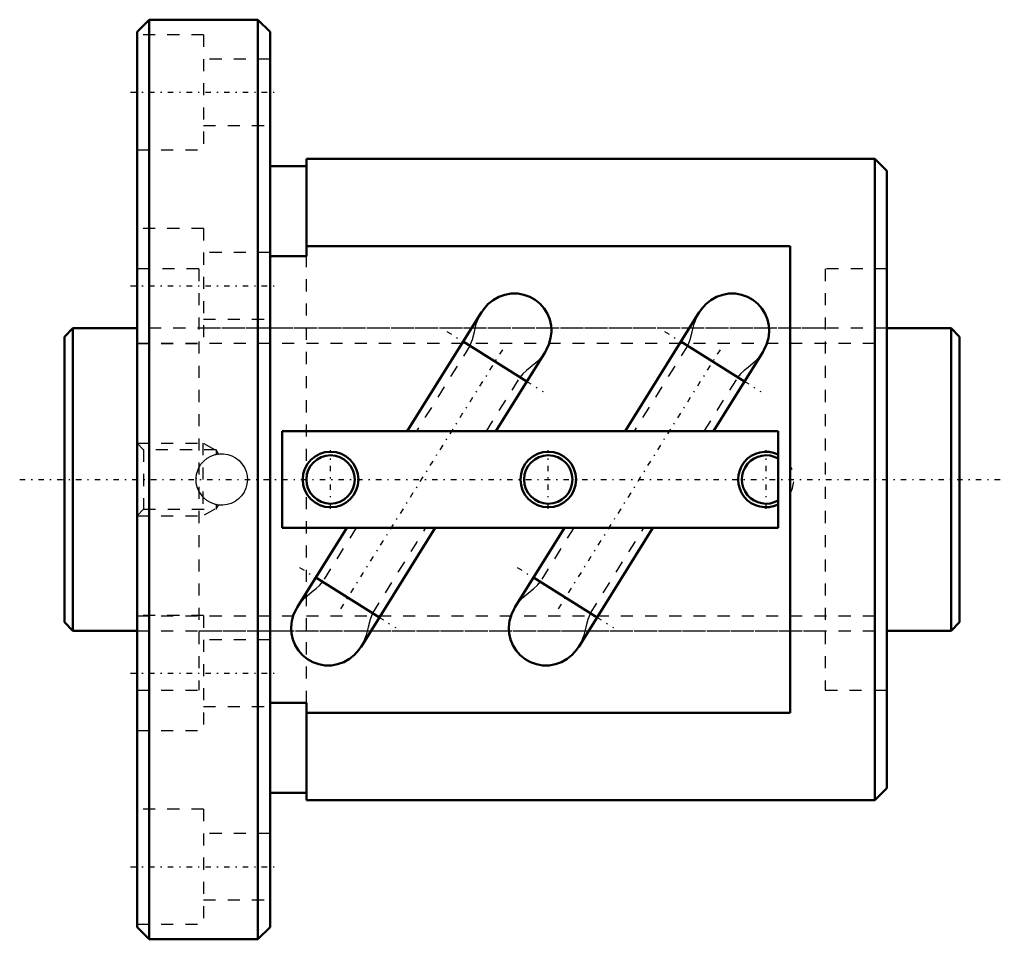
# Model space of a CAD drawing. Header units: millimetres. Extents: x -3.7 to 77.7, y -38 to 38.
import ezdxf

# ---------------------------------------------------------------- set-up
doc = ezdxf.new("R2010")
doc.units = ezdxf.units.MM
doc.linetypes.add('Center', pattern=[1.5, 0.45, -0.5, 0.05, -0.5])
doc.linetypes.add('Dashed', pattern=[2, 1, -1])
for name, color, linetype, lineweight in [('2d ConnectionPoints', 7, 'Continuous', 50), ('AM_0', 7, 'Continuous', 50), ('AM_5', 3, 'Continuous', 25), ('AM_7', 7, 'Center', 25), ('AM_9', 6, 'Dashed', 25)]:
    doc.layers.add(name, color=color, linetype=linetype, lineweight=lineweight)

# ---------------------------------------------------------------- blocks, each defined once
blk = doc.blocks.new('1_BIF2506V_5RR_Nut_0_in_BIF2506V_5RRG0_74LC0_000_0')
at = {"layer": 'AM_0'}
for p, q in [((7, 38), (6, 37)), ((16, 38), (7, 38)), ((7, 38), (7, -38)), ((17, 37), (16, 38)), ((16, 38), (16, -38)), ((6, 37), (6, -37)), ((17, 37), (17, -37)), ((20, 26.5), (20, 18.457)), ((67, 26.5), (20, 26.5)), ((68, 25.5), (67, 26.5)), ((67, 26.5), (67, -26.5)), ((20, 25.9), (17, 25.9)), ((68, 25.5), (68, -25.5)), ((60, 19.29), (20, 19.29)), ((60, -19.29), (60, 19.29)), ((20, 18.457), (17, 18.457)), ((34.479, 13.819), (28.344, 4)), ((52.479, 13.819), (46.344, 4)), ((38.223, 8.11), (32.965, 11.395)), ((56.223, 8.11), (50.965, 11.395)), ((35.655, 4), (39.739, 10.536)), ((53.655, 4), (57.739, 10.536)), ((59, 4), (18, 4)), ((18, 4), (18, -4)), ((59, -4), (59, 4)), ((18, -4), (59, -4)), ((23.345, -4), (19.261, -10.536)), ((24.521, -13.819), (30.656, -4)), ((41.345, -4), (37.261, -10.536)), ((42.521, -13.819), (48.656, -4)), ((20.777, -8.11), (26.035, -11.395)), ((38.777, -8.11), (44.035, -11.395)), ((17, -18.457), (20, -18.457)), ((20, -18.457), (20, -26.5)), ((20, -19.29), (60, -19.29)), ((17, -25.9), (20, -25.9)), ((67, -26.5), (68, -25.5)), ((20, -26.5), (67, -26.5)), ((6, -37), (7, -38)), ((16, -38), (17, -37)), ((7, -38), (16, -38))]:
    blk.add_line(p, q, dxfattribs=at)
for points in [[(34.465, 13.796), (34.661, 14.083), (35.014, 14.482), (35.438, 14.827), (35.901, 15.089), (36.417, 15.274), (36.934, 15.364), (37.475, 15.363), (37.979, 15.275), (38.476, 15.097), (38.917, 14.848), (39.322, 14.519), (39.655, 14.139), (39.927, 13.696), (40.117, 13.225), (40.229, 12.716), (40.255, 12.203), (40.196, 11.678), (40.052, 11.17), (39.824, 10.679), (39.736, 10.53)], [(52.465, 13.796), (52.661, 14.083), (53.014, 14.482), (53.438, 14.827), (53.901, 15.089), (54.417, 15.274), (54.934, 15.364), (55.475, 15.363), (55.979, 15.275), (56.476, 15.097), (56.917, 14.848), (57.322, 14.519), (57.655, 14.139), (57.927, 13.696), (58.117, 13.225), (58.229, 12.716), (58.255, 12.203), (58.196, 11.678), (58.052, 11.17), (57.824, 10.679), (57.736, 10.53)], [(24.535, -13.796), (24.339, -14.083), (23.986, -14.482), (23.562, -14.827), (23.099, -15.089), (22.583, -15.274), (22.066, -15.364), (21.525, -15.363), (21.021, -15.275), (20.524, -15.097), (20.083, -14.848), (19.678, -14.519), (19.345, -14.139), (19.073, -13.696), (18.883, -13.225), (18.771, -12.716), (18.745, -12.203), (18.804, -11.678), (18.948, -11.17), (19.176, -10.679), (19.264, -10.53)], [(42.535, -13.796), (42.339, -14.083), (41.986, -14.482), (41.562, -14.827), (41.099, -15.089), (40.583, -15.274), (40.066, -15.364), (39.525, -15.363), (39.021, -15.275), (38.524, -15.097), (38.083, -14.848), (37.678, -14.519), (37.345, -14.139), (37.073, -13.696), (36.883, -13.225), (36.771, -12.716), (36.745, -12.203), (36.804, -11.678), (36.948, -11.17), (37.176, -10.679), (37.264, -10.53)]]:
    blk.add_lwpolyline(points, dxfattribs=at)
for centre, radius in [((22, 0), 2.3), ((22, 0), 2), ((40, 0), 2.3), ((40, 0), 2)]:
    blk.add_circle(centre, radius, dxfattribs=at)
for radius, start, end in [(2.3, 64.22854, 295.77146), (2, 60, 300)]:
    blk.add_arc((58, 0), radius, start, end, dxfattribs=at)
at = {"layer": 'AM_5', "linetype": 'Dashed'}
for p, q in [((6, 3), (11.44, 3)), ((12.44, 2.458), (11.44, 3)), ((11.44, 3), (11.44, -3)), ((6, -3), (11.44, -3)), ((12.44, -2.459), (11.44, -3))]:
    blk.add_line(p, q, dxfattribs=at)
at = {"layer": 'AM_7'}
for p, q in [((5.45, 32), (17.55, 32)), ((5.45, 16), (17.55, 16)), ((31.612, 12.241), (39.577, 7.264)), ((49.612, 12.241), (57.577, 7.264)), ((36.203, 10.728), (22.797, -10.728)), ((54.203, 10.728), (40.797, -10.728)), ((22, -2.415), (22, 2.415)), ((40, -2.415), (40, 2.415)), ((58, -2.415), (58, 2.415)), ((19.423, -7.264), (27.388, -12.241)), ((37.423, -7.264), (45.388, -12.241)), ((5.45, -16), (17.55, -16)), ((5.45, -32), (17.55, -32))]:
    blk.add_line(p, q, dxfattribs=at)
at = {"layer": 'AM_9'}
for p, q in [((11.5, 36.75), (6, 36.75)), ((11.5, 36.75), (11.5, 27.25)), ((17, 34.75), (11.5, 34.75)), ((11.5, 29.25), (17, 29.25)), ((6, 27.25), (11.5, 27.25)), ((11.5, 20.75), (6, 20.75)), ((11.5, 20.75), (11.5, 11.25)), ((17, 18.75), (11.5, 18.75)), ((20, -18.457), (20, 18.457)), ((11.1, 17.4), (6, 17.4)), ((11.1, 17.4), (11.1, -17.4)), ((68, 17.4), (62.9, 17.4)), ((62.9, 17.4), (62.9, -17.4)), ((11.5, 13.25), (17, 13.25)), ((62.9, 12.5), (11.1, 12.5)), ((6, 11.25), (11.5, 11.25)), ((33.517, 11.051), (29.111, 4)), ((51.51, 11.055), (47.102, 4)), ((34.888, 4), (37.671, 8.455)), ((52.897, 4), (55.678, 8.45)), ((6.541, 2.458), (6, 3)), ((12.55, 2.458), (6.541, 2.458)), ((6.541, 2.458), (6.541, -2.459)), ((12.55, 2.458), (12.55, 2.077)), ((12.749, 2.114), (12.55, 2.458)), ((12.49, 2.063), (12.55, 2.077)), ((11.081, 0.911), (11.144, 1.034)), ((11.12, -0.99), (11.07, -0.888)), ((12.55, -2.077), (12.471, -2.058)), ((12.55, -2.077), (12.55, -2.459)), ((12.55, -2.459), (12.749, -2.114)), ((6, -3), (6.541, -2.459)), ((6.541, -2.459), (12.55, -2.459)), ((24.112, -4), (21.329, -8.455)), ((25.483, -11.051), (29.889, -4)), ((42.103, -4), (39.322, -8.45)), ((43.49, -11.055), (47.898, -4)), ((11.5, -11.25), (6, -11.25)), ((11.5, -11.25), (11.5, -20.75)), ((11.1, -12.5), (62.9, -12.5)), ((17, -13.25), (11.5, -13.25)), ((6, -17.4), (11.1, -17.4)), ((62.9, -17.4), (68, -17.4)), ((11.5, -18.75), (17, -18.75)), ((6, -20.75), (11.5, -20.75)), ((11.5, -27.25), (6, -27.25)), ((11.5, -27.25), (11.5, -36.75)), ((17, -29.25), (11.5, -29.25)), ((11.5, -34.75), (17, -34.75)), ((6, -36.75), (11.5, -36.75))]:
    blk.add_line(p, q, dxfattribs=at)
for points in [[(33.523, 11.046), (33.737, 11.557), (33.888, 12.211), (34.049, 12.862), (34.303, 13.499), (34.465, 13.796)], [(51.523, 11.046), (51.737, 11.557), (51.888, 12.211), (52.049, 12.862), (52.303, 13.499), (52.465, 13.796)], [(39.736, 10.53), (39.513, 10.214), (39.131, 9.789), (38.511, 9.26), (38.188, 9.01), (37.885, 8.737), (37.665, 8.459)], [(57.736, 10.53), (57.513, 10.214), (57.131, 9.789), (56.511, 9.26), (56.188, 9.01), (55.885, 8.737), (55.665, 8.459)], [(11.1, 0.951), (11.287, 1.257), (11.523, 1.528), (11.801, 1.754), (12.114, 1.931), (12.452, 2.053), (12.805, 2.116), (13.16, 2.119), (13.511, 2.062), (13.845, 1.949), (14.155, 1.783), (14.436, 1.565), (14.678, 1.304), (14.873, 1.003), (15.016, 0.672), (15.1, 0.324), (15.125, -0.033), (15.089, -0.385), (14.997, -0.726), (14.849, -1.047), (14.65, -1.339), (14.403, -1.596), (14.116, -1.808), (13.795, -1.97), (13.451, -2.076), (13.097, -2.122), (12.74, -2.109), (12.395, -2.037), (12.067, -1.909), (11.763, -1.727), (11.493, -1.498), (11.1, -0.951)], [(12.55, 2.077), (12.707, 2.104), (12.751, 2.11)], [(11.1, -0.951), (10.969, -0.626), (10.893, -0.273), (10.877, 0.078), (10.921, 0.437), (11.1, 0.951)], [(12.55, -2.077), (12.707, -2.104), (12.751, -2.11)], [(19.264, -10.53), (19.487, -10.214), (19.869, -9.789), (20.489, -9.26), (20.812, -9.01), (21.115, -8.737), (21.335, -8.459)], [(37.264, -10.53), (37.487, -10.214), (37.869, -9.789), (38.489, -9.26), (38.812, -9.01), (39.115, -8.737), (39.335, -8.459)], [(25.477, -11.046), (25.263, -11.557), (25.112, -12.211), (24.951, -12.862), (24.697, -13.499), (24.535, -13.796)], [(43.477, -11.046), (43.263, -11.557), (43.112, -12.211), (42.951, -12.862), (42.697, -13.499), (42.535, -13.796)]]:
    blk.add_lwpolyline(points, dxfattribs=at)
for centre, radius, start, end in [((58, 0), 2.3, 330.40815, 29.59185), ((13, 0), 2.125, 176.96981, 181.553)]:
    blk.add_arc(centre, radius, start, end, dxfattribs=at)
blk = doc.blocks.new('2_BIF2506V_5RR000_Shaft_0_in_BIF2506V_5RRG0_74LC0_000_0')
at = {"layer": 'AM_0'}
for p, q in [((0.7, 12.5), (0, 11.8)), ((6, 12.5), (0.7, 12.5)), ((0.7, 12.5), (0.7, -12.5)), ((73.3, 12.5), (68, 12.5)), ((74, 11.8), (73.3, 12.5)), ((73.3, 12.5), (73.3, -12.5)), ((0, 11.8), (0, -11.8)), ((74, 11.8), (74, -11.8)), ((0, -11.8), (0.7, -12.5)), ((73.3, -12.5), (74, -11.8)), ((0.7, -12.5), (6, -12.5)), ((68, -12.5), (73.3, -12.5))]:
    blk.add_line(p, q, dxfattribs=at)
at = {"layer": 'AM_5', "linetype": 'Dashed'}
for p, q in [((6, 11.273), (68, 11.273)), ((6, -11.273), (68, -11.273))]:
    blk.add_line(p, q, dxfattribs=at)
at = {"layer": 'AM_7'}
blk.add_line((-3.7, 0), (77.7, 0), dxfattribs=at)
at = {"layer": 'AM_9'}
for p, q in [((68, 12.5), (6, 12.5)), ((6, -12.5), (68, -12.5))]:
    blk.add_line(p, q, dxfattribs=at)

msp = doc.modelspace()

# ---------------------------------------------------------------- linework, layer by layer
at = {"layer": '2d ConnectionPoints'}
for p in [(0, 0), (6, 0)]:
    msp.add_point(p, dxfattribs=at)

# ---------------------------------------------------------------- block references
for name in ['1_BIF2506V_5RR_Nut_0_in_BIF2506V_5RRG0_74LC0_000_0', '2_BIF2506V_5RR000_Shaft_0_in_BIF2506V_5RRG0_74LC0_000_0']:
    msp.add_blockref(name, (0, 0))

doc.saveas('drawing.dxf')
